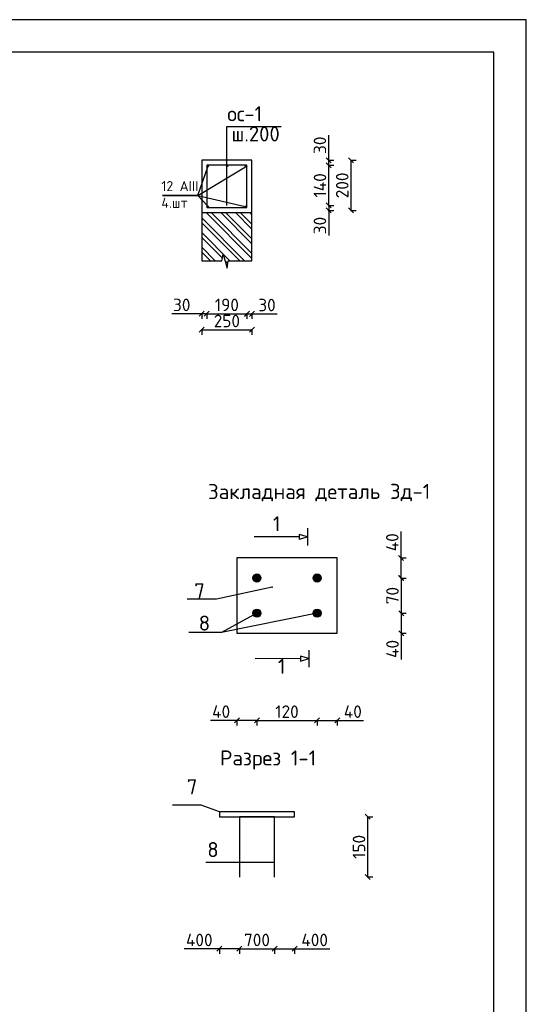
# Model space of a CAD drawing. Header units: millimetres. Extents: x 1527433 to 14789979, y -245576 to 11310.
# Tile 26 of 135: x 1927073 to 1937173, y -55574 to -35958. Entities that reach past the tile are written whole.
import ezdxf

# ---------------------------------------------------------------- set-up
doc = ezdxf.new("R2010")
doc.units = ezdxf.units.MM
doc.styles.get("Standard").update_dxf_attribs({"font": 'isocpeur.ttf', "height": 250})
doc.dimstyles.new('ISO-25', dxfattribs={"dimtxt": 200, "dimasz": 100, "dimexe": 100, "dimexo": 100, "dimgap": 50, "dimtad": 1, "dimdec": 0, "dimtxsty": 'Standard', "dimblk": 'OBLIQUE', "dimcen": 2.5, "dimadec": 0, "dimazin": 0, "dimtfac": 1, "dimtdec": 0, "dimtmove": 0, "dimatfit": 3, "dimfxl": 1.25, "dimarcsym": 0})

# ---------------------------------------------------------------- blocks, each defined once
blk = doc.blocks.new('_Oblique')
at = {"color": 0, "linetype": 'ByBlock', "lineweight": -2}
blk.add_line((-0.5, -0.5), (0.5, 0.5), dxfattribs=at)
blk = doc.blocks.new('*D310')
at = {"color": 0, "linetype": 'Continuous', "lineweight": -2, "transparency": 16777216}
for p, q in [((1933224, -38859), (1933334, -38859)), ((1933224, -39659), (1933334, -39659))]:
    blk.add_line(p, q, dxfattribs=at)
at = {"color": 0, "lineweight": -2, "transparency": 16777216}
blk.add_line((1933234, -39659), (1933234, -38859), dxfattribs=at)
at = {"layer": 'Defpoints', "color": 0, "linetype": 'Continuous', "transparency": 16777216}
for p in [(1931603, -38859), (1933234, -38859), (1931603, -39659)]:
    blk.add_point(p, dxfattribs=at)
at = {"color": 0, "linetype": 'Continuous', "lineweight": -2, "transparency": 16777216, "xscale": 100, "yscale": 100, "zscale": 100}
for p, rotation in [((1933234, -38859), 90), ((1933234, -39659), 270)]:
    blk.add_blockref('_Oblique', p, dxfattribs=dict(at, rotation=rotation))
at = {"color": 0, "linetype": 'Continuous', "transparency": 16777216, "insert": (1933059, -39259), "char_height": 250, "attachment_point": 5, "rotation": 90}
blk.add_mtext('140', dxfattribs=at)
blk = doc.blocks.new('*D311')
at = {"color": 0, "linetype": 'Continuous', "lineweight": -2, "transparency": 16777216}
for p, q in [((1933668, -38759), (1933778, -38759)), ((1933668, -39759), (1933778, -39759))]:
    blk.add_line(p, q, dxfattribs=at)
at = {"color": 0, "lineweight": -2, "transparency": 16777216}
blk.add_line((1933678, -39759), (1933678, -38759), dxfattribs=at)
at = {"layer": 'Defpoints', "color": 0, "linetype": 'Continuous', "transparency": 16777216}
for p in [(1931703, -38759), (1933678, -38759), (1931703, -39759)]:
    blk.add_point(p, dxfattribs=at)
at = {"color": 0, "linetype": 'Continuous', "lineweight": -2, "transparency": 16777216, "xscale": 100, "yscale": 100, "zscale": 100}
for p, rotation in [((1933678, -38759), 90), ((1933678, -39759), 270)]:
    blk.add_blockref('_Oblique', p, dxfattribs=dict(at, rotation=rotation))
at = {"color": 0, "linetype": 'Continuous', "transparency": 16777216, "insert": (1933503, -39259), "char_height": 250, "attachment_point": 5, "rotation": 90}
blk.add_mtext('200', dxfattribs=at)
blk = doc.blocks.new('*D312')
at = {"color": 0, "linetype": 'Continuous', "lineweight": -2, "transparency": 16777216}
for p, q in [((1933223, -39659), (1933333, -39659)), ((1933223, -39759), (1933333, -39759))]:
    blk.add_line(p, q, dxfattribs=at)
at = {"color": 0, "lineweight": -2, "transparency": 16777216}
for p, q in [((1933233, -39659), (1933233, -39759)), ((1933233, -39759), (1933233, -40259))]:
    blk.add_line(p, q, dxfattribs=at)
at = {"layer": 'Defpoints', "color": 0, "linetype": 'Continuous', "transparency": 16777216}
for p in [(1931603, -39659), (1931603, -39759), (1933233, -39759)]:
    blk.add_point(p, dxfattribs=at)
at = {"color": 0, "linetype": 'Continuous', "lineweight": -2, "transparency": 16777216, "xscale": 100, "yscale": 100, "zscale": 100}
for p, rotation in [((1933233, -39659), 90), ((1933233, -39759), 270)]:
    blk.add_blockref('_Oblique', p, dxfattribs=dict(at, rotation=rotation))
at = {"color": 0, "linetype": 'Continuous', "transparency": 16777216, "insert": (1933058, -40059), "char_height": 250, "attachment_point": 5, "rotation": 90}
blk.add_mtext('30', dxfattribs=at)
blk = doc.blocks.new('*D313')
at = {"color": 0, "lineweight": -2, "transparency": 16777216}
for p, q in [((1933233, -38759), (1933233, -38259)), ((1933233, -38859), (1933233, -38759))]:
    blk.add_line(p, q, dxfattribs=at)
at = {"color": 0, "linetype": 'Continuous', "lineweight": -2, "transparency": 16777216}
for p, q in [((1933223, -38759), (1933333, -38759)), ((1933223, -38859), (1933333, -38859))]:
    blk.add_line(p, q, dxfattribs=at)
at = {"layer": 'Defpoints', "color": 0, "linetype": 'Continuous', "transparency": 16777216}
for p in [(1931603, -38759), (1933233, -38759), (1931603, -38859)]:
    blk.add_point(p, dxfattribs=at)
at = {"color": 0, "linetype": 'Continuous', "lineweight": -2, "transparency": 16777216, "xscale": 100, "yscale": 100, "zscale": 100}
for p, rotation in [((1933233, -38759), 90), ((1933233, -38859), 270)]:
    blk.add_blockref('_Oblique', p, dxfattribs=dict(at, rotation=rotation))
at = {"color": 0, "linetype": 'Continuous', "transparency": 16777216, "insert": (1933058, -38459), "char_height": 250, "attachment_point": 5, "rotation": 90}
blk.add_mtext('30', dxfattribs=at)
blk = doc.blocks.new('*D314')
at = {"color": 0, "linetype": 'Continuous', "lineweight": -2, "transparency": 16777216}
for p, q in [((1930703, -42126), (1930703, -42236)), ((1931703, -42126), (1931703, -42236))]:
    blk.add_line(p, q, dxfattribs=at)
at = {"color": 0, "lineweight": -2, "transparency": 16777216}
blk.add_line((1930703, -42136), (1931703, -42136), dxfattribs=at)
at = {"layer": 'Defpoints', "color": 0, "linetype": 'Continuous', "transparency": 16777216}
for p in [(1930703, -40759), (1931703, -40759), (1931703, -42136)]:
    blk.add_point(p, dxfattribs=at)
at = {"color": 0, "linetype": 'Continuous', "lineweight": -2, "transparency": 16777216, "xscale": 100, "yscale": 100, "zscale": 100, "rotation": 180}
blk.add_blockref('_Oblique', (1930703, -42136), dxfattribs=at)
at = {"color": 0, "linetype": 'Continuous', "lineweight": -2, "transparency": 16777216, "xscale": 100, "yscale": 100, "zscale": 100}
blk.add_blockref('_Oblique', (1931703, -42136), dxfattribs=at)
at = {"color": 0, "linetype": 'Continuous', "transparency": 16777216, "insert": (1931203, -41961), "char_height": 250, "attachment_point": 5}
blk.add_mtext('250', dxfattribs=at)
blk = doc.blocks.new('*D315')
at = {"color": 0, "linetype": 'Continuous', "lineweight": -2, "transparency": 16777216}
for p, q in [((1930803, -41805), (1930803, -41915)), ((1931603, -41805), (1931603, -41915))]:
    blk.add_line(p, q, dxfattribs=at)
at = {"color": 0, "lineweight": -2, "transparency": 16777216}
blk.add_line((1930803, -41815), (1931603, -41815), dxfattribs=at)
at = {"layer": 'Defpoints', "color": 0, "linetype": 'Continuous', "transparency": 16777216}
for p in [(1930803, -39659), (1931603, -39659), (1931603, -41815)]:
    blk.add_point(p, dxfattribs=at)
at = {"color": 0, "linetype": 'Continuous', "lineweight": -2, "transparency": 16777216, "xscale": 100, "yscale": 100, "zscale": 100, "rotation": 180}
blk.add_blockref('_Oblique', (1930803, -41815), dxfattribs=at)
at = {"color": 0, "linetype": 'Continuous', "lineweight": -2, "transparency": 16777216, "xscale": 100, "yscale": 100, "zscale": 100}
blk.add_blockref('_Oblique', (1931603, -41815), dxfattribs=at)
at = {"color": 0, "linetype": 'Continuous', "transparency": 16777216, "insert": (1931203, -41640), "char_height": 250, "attachment_point": 5}
blk.add_mtext('190', dxfattribs=at)
blk = doc.blocks.new('*D316')
at = {"color": 0, "linetype": 'Continuous', "lineweight": -2, "transparency": 16777216}
for p, q in [((1931603, -41808), (1931603, -41918)), ((1931703, -41808), (1931703, -41918))]:
    blk.add_line(p, q, dxfattribs=at)
at = {"color": 0, "lineweight": -2, "transparency": 16777216}
for p, q in [((1931603, -41818), (1931703, -41818)), ((1931703, -41818), (1932203, -41818))]:
    blk.add_line(p, q, dxfattribs=at)
at = {"layer": 'Defpoints', "color": 0, "linetype": 'Continuous', "transparency": 16777216}
for p in [(1931603, -40759), (1931703, -40759), (1931703, -41818)]:
    blk.add_point(p, dxfattribs=at)
at = {"color": 0, "linetype": 'Continuous', "lineweight": -2, "transparency": 16777216, "xscale": 100, "yscale": 100, "zscale": 100, "rotation": 180}
blk.add_blockref('_Oblique', (1931603, -41818), dxfattribs=at)
at = {"color": 0, "linetype": 'Continuous', "lineweight": -2, "transparency": 16777216, "xscale": 100, "yscale": 100, "zscale": 100}
blk.add_blockref('_Oblique', (1931703, -41818), dxfattribs=at)
at = {"color": 0, "linetype": 'Continuous', "transparency": 16777216, "insert": (1932003, -41643), "char_height": 250, "attachment_point": 5}
blk.add_mtext('30', dxfattribs=at)
blk = doc.blocks.new('*D317')
at = {"color": 0, "lineweight": -2, "transparency": 16777216}
for p, q in [((1930703, -41815), (1930103, -41815)), ((1930802, -41815), (1930703, -41815)), ((1930802, -41815), (1930902, -41815))]:
    blk.add_line(p, q, dxfattribs=at)
at = {"color": 0, "linetype": 'Continuous', "lineweight": -2, "transparency": 16777216}
for p, q in [((1930703, -41805), (1930703, -41915)), ((1930802, -41805), (1930802, -41915))]:
    blk.add_line(p, q, dxfattribs=at)
at = {"layer": 'Defpoints', "color": 0, "linetype": 'Continuous', "transparency": 16777216}
for p in [(1930703, -40759), (1930802, -40759), (1930703, -41815)]:
    blk.add_point(p, dxfattribs=at)
at = {"color": 0, "linetype": 'Continuous', "lineweight": -2, "transparency": 16777216, "xscale": 100, "yscale": 100, "zscale": 100}
blk.add_blockref('_Oblique', (1930703, -41815), dxfattribs=at)
at = {"color": 0, "linetype": 'Continuous', "lineweight": -2, "transparency": 16777216, "xscale": 100, "yscale": 100, "zscale": 100, "rotation": 180}
blk.add_blockref('_Oblique', (1930802, -41815), dxfattribs=at)
at = {"color": 0, "linetype": 'Continuous', "transparency": 16777216, "insert": (1930303, -41640), "char_height": 250, "attachment_point": 5}
blk.add_mtext('30', dxfattribs=at)
blk = doc.blocks.new('*D318')
at = {"color": 0, "lineweight": -2, "transparency": 16777216}
for p, q in [((1934676, -46682), (1934676, -46157)), ((1934676, -47082), (1934676, -46682))]:
    blk.add_line(p, q, dxfattribs=at)
at = {"color": 0, "linetype": 'Continuous', "lineweight": -2, "transparency": 16777216}
for p, q in [((1934666, -46682), (1934776, -46682)), ((1934666, -47082), (1934776, -47082))]:
    blk.add_line(p, q, dxfattribs=at)
at = {"layer": 'Defpoints', "color": 0, "linetype": 'Continuous', "transparency": 16777216}
for p in [(1933002, -46682), (1934676, -46682), (1933002, -47082)]:
    blk.add_point(p, dxfattribs=at)
at = {"color": 0, "linetype": 'Continuous', "lineweight": -2, "transparency": 16777216, "xscale": 100, "yscale": 100, "zscale": 100}
for p, rotation in [((1934676, -46682), 90), ((1934676, -47082), 270)]:
    blk.add_blockref('_Oblique', p, dxfattribs=dict(at, rotation=rotation))
at = {"color": 0, "linetype": 'Continuous', "transparency": 16777216, "insert": (1934501, -46369), "char_height": 250, "attachment_point": 5, "rotation": 90}
blk.add_mtext('40', dxfattribs=at)
blk = doc.blocks.new('*D319')
at = {"color": 0, "linetype": 'Continuous', "lineweight": -2, "transparency": 16777216}
for p, q in [((1934670, -47782), (1934780, -47782)), ((1934670, -48182), (1934780, -48182))]:
    blk.add_line(p, q, dxfattribs=at)
at = {"color": 0, "lineweight": -2, "transparency": 16777216}
for p, q in [((1934680, -47782), (1934680, -48182)), ((1934680, -48182), (1934680, -48707))]:
    blk.add_line(p, q, dxfattribs=at)
at = {"layer": 'Defpoints', "color": 0, "linetype": 'Continuous', "transparency": 16777216}
for p in [(1933002, -47782), (1933002, -48182), (1934680, -48182)]:
    blk.add_point(p, dxfattribs=at)
at = {"color": 0, "linetype": 'Continuous', "lineweight": -2, "transparency": 16777216, "xscale": 100, "yscale": 100, "zscale": 100}
for p, rotation in [((1934680, -47782), 90), ((1934680, -48182), 270)]:
    blk.add_blockref('_Oblique', p, dxfattribs=dict(at, rotation=rotation))
at = {"color": 0, "linetype": 'Continuous', "transparency": 16777216, "insert": (1934505, -48494), "char_height": 250, "attachment_point": 5, "rotation": 90}
blk.add_mtext('40', dxfattribs=at)
blk = doc.blocks.new('*D320')
at = {"color": 0, "linetype": 'Continuous', "lineweight": -2, "transparency": 16777216}
for p, q in [((1934670, -47082), (1934780, -47082)), ((1934670, -47782), (1934780, -47782))]:
    blk.add_line(p, q, dxfattribs=at)
at = {"color": 0, "lineweight": -2, "transparency": 16777216}
blk.add_line((1934680, -47082), (1934680, -47782), dxfattribs=at)
at = {"layer": 'Defpoints', "color": 0, "linetype": 'Continuous', "transparency": 16777216}
for p in [(1933002, -47082), (1933002, -47782), (1934680, -47782)]:
    blk.add_point(p, dxfattribs=at)
at = {"color": 0, "linetype": 'Continuous', "lineweight": -2, "transparency": 16777216, "xscale": 100, "yscale": 100, "zscale": 100}
for p, rotation in [((1934680, -47082), 90), ((1934680, -47782), 270)]:
    blk.add_blockref('_Oblique', p, dxfattribs=dict(at, rotation=rotation))
at = {"color": 0, "linetype": 'Continuous', "transparency": 16777216, "insert": (1934505, -47432), "char_height": 250, "attachment_point": 5, "rotation": 90}
blk.add_mtext('70', dxfattribs=at)
blk = doc.blocks.new('*D321')
at = {"color": 0, "linetype": 'Continuous', "lineweight": -2, "transparency": 16777216}
for p, q in [((1933002, -49909), (1933002, -50019)), ((1933402, -49909), (1933402, -50019))]:
    blk.add_line(p, q, dxfattribs=at)
at = {"color": 0, "lineweight": -2, "transparency": 16777216}
for p, q in [((1933002, -49919), (1933402, -49919)), ((1933402, -49919), (1933927, -49919))]:
    blk.add_line(p, q, dxfattribs=at)
at = {"layer": 'Defpoints', "color": 0, "linetype": 'Continuous', "transparency": 16777216}
for p in [(1933002, -47782), (1933402, -47782), (1933402, -49919)]:
    blk.add_point(p, dxfattribs=at)
at = {"color": 0, "linetype": 'Continuous', "lineweight": -2, "transparency": 16777216, "xscale": 100, "yscale": 100, "zscale": 100, "rotation": 180}
blk.add_blockref('_Oblique', (1933002, -49919), dxfattribs=at)
at = {"color": 0, "linetype": 'Continuous', "lineweight": -2, "transparency": 16777216, "xscale": 100, "yscale": 100, "zscale": 100}
blk.add_blockref('_Oblique', (1933402, -49919), dxfattribs=at)
at = {"color": 0, "linetype": 'Continuous', "transparency": 16777216, "insert": (1933714, -49744), "char_height": 250, "attachment_point": 5}
blk.add_mtext('40', dxfattribs=at)
blk = doc.blocks.new('*D322')
at = {"color": 0, "linetype": 'Continuous', "lineweight": -2, "transparency": 16777216}
for p, q in [((1931802, -49909), (1931802, -50019)), ((1933002, -49909), (1933002, -50019))]:
    blk.add_line(p, q, dxfattribs=at)
at = {"color": 0, "lineweight": -2, "transparency": 16777216}
blk.add_line((1931802, -49919), (1933002, -49919), dxfattribs=at)
at = {"layer": 'Defpoints', "color": 0, "linetype": 'Continuous', "transparency": 16777216}
for p in [(1931802, -47782), (1933002, -47782), (1933002, -49919)]:
    blk.add_point(p, dxfattribs=at)
at = {"color": 0, "linetype": 'Continuous', "lineweight": -2, "transparency": 16777216, "xscale": 100, "yscale": 100, "zscale": 100, "rotation": 180}
blk.add_blockref('_Oblique', (1931802, -49919), dxfattribs=at)
at = {"color": 0, "linetype": 'Continuous', "lineweight": -2, "transparency": 16777216, "xscale": 100, "yscale": 100, "zscale": 100}
blk.add_blockref('_Oblique', (1933002, -49919), dxfattribs=at)
at = {"color": 0, "linetype": 'Continuous', "transparency": 16777216, "insert": (1932402, -49744), "char_height": 250, "attachment_point": 5}
blk.add_mtext('120', dxfattribs=at)
blk = doc.blocks.new('*D323')
at = {"color": 0, "lineweight": -2, "transparency": 16777216}
for p, q in [((1931402, -49919), (1930877, -49919)), ((1931802, -49919), (1931402, -49919))]:
    blk.add_line(p, q, dxfattribs=at)
at = {"color": 0, "linetype": 'Continuous', "lineweight": -2, "transparency": 16777216}
for p, q in [((1931402, -49909), (1931402, -50019)), ((1931802, -49909), (1931802, -50019))]:
    blk.add_line(p, q, dxfattribs=at)
at = {"layer": 'Defpoints', "color": 0, "linetype": 'Continuous', "transparency": 16777216}
for p in [(1931402, -47782), (1931802, -47782), (1931402, -49919)]:
    blk.add_point(p, dxfattribs=at)
at = {"color": 0, "linetype": 'Continuous', "lineweight": -2, "transparency": 16777216, "xscale": 100, "yscale": 100, "zscale": 100, "rotation": 180}
blk.add_blockref('_Oblique', (1931402, -49919), dxfattribs=at)
at = {"color": 0, "linetype": 'Continuous', "lineweight": -2, "transparency": 16777216, "xscale": 100, "yscale": 100, "zscale": 100}
blk.add_blockref('_Oblique', (1931802, -49919), dxfattribs=at)
at = {"color": 0, "linetype": 'Continuous', "transparency": 16777216, "insert": (1931089, -49744), "char_height": 250, "attachment_point": 5}
blk.add_mtext('40', dxfattribs=at)
blk = doc.blocks.new('*D324')
at = {"color": 0, "linetype": 'Continuous', "lineweight": -2, "transparency": 16777216}
for p, q in [((1934002, -51838), (1934112, -51838)), ((1934002, -53038), (1934112, -53038))]:
    blk.add_line(p, q, dxfattribs=at)
at = {"color": 0, "lineweight": -2, "transparency": 16777216}
blk.add_line((1934012, -53038), (1934012, -51838), dxfattribs=at)
at = {"layer": 'Defpoints', "color": 0, "linetype": 'Continuous', "transparency": 16777216}
for p in [(1932153, -51838), (1934012, -51838), (1932153, -53038)]:
    blk.add_point(p, dxfattribs=at)
at = {"color": 0, "linetype": 'Continuous', "lineweight": -2, "transparency": 16777216, "xscale": 100, "yscale": 100, "zscale": 100}
for p, rotation in [((1934012, -51838), 90), ((1934012, -53038), 270)]:
    blk.add_blockref('_Oblique', p, dxfattribs=dict(at, rotation=rotation))
at = {"color": 0, "linetype": 'Continuous', "transparency": 16777216, "insert": (1933837, -52438), "char_height": 250, "attachment_point": 5, "rotation": 90}
blk.add_mtext('150', dxfattribs=at)
blk = doc.blocks.new('*D325')
at = {"color": 0, "linetype": 'Continuous', "lineweight": -2, "transparency": 16777216}
for p, q in [((1932153, -54457), (1932153, -54567)), ((1932553, -54457), (1932553, -54567))]:
    blk.add_line(p, q, dxfattribs=at)
at = {"color": 0, "lineweight": -2, "transparency": 16777216}
for p, q in [((1932153, -54467), (1932553, -54467)), ((1932553, -54467), (1933253, -54467))]:
    blk.add_line(p, q, dxfattribs=at)
at = {"layer": 'Defpoints', "color": 0, "linetype": 'Continuous', "transparency": 16777216}
for p in [(1932153, -51838), (1932553, -51838), (1932553, -54467)]:
    blk.add_point(p, dxfattribs=at)
at = {"color": 0, "linetype": 'Continuous', "lineweight": -2, "transparency": 16777216, "xscale": 100, "yscale": 100, "zscale": 100, "rotation": 180}
blk.add_blockref('_Oblique', (1932153, -54467), dxfattribs=at)
at = {"color": 0, "linetype": 'Continuous', "lineweight": -2, "transparency": 16777216, "xscale": 100, "yscale": 100, "zscale": 100}
blk.add_blockref('_Oblique', (1932553, -54467), dxfattribs=at)
at = {"color": 0, "linetype": 'Continuous', "transparency": 16777216, "insert": (1932953, -54292), "char_height": 250, "attachment_point": 5}
blk.add_mtext('400', dxfattribs=at)
blk = doc.blocks.new('*D326')
at = {"color": 0, "linetype": 'Continuous', "lineweight": -2, "transparency": 16777216}
for p, q in [((1931453, -54457), (1931453, -54567)), ((1932153, -54457), (1932153, -54567))]:
    blk.add_line(p, q, dxfattribs=at)
at = {"color": 0, "lineweight": -2, "transparency": 16777216}
blk.add_line((1931453, -54467), (1932153, -54467), dxfattribs=at)
at = {"layer": 'Defpoints', "color": 0, "linetype": 'Continuous', "transparency": 16777216}
for p in [(1931453, -51838), (1932153, -51838), (1932153, -54467)]:
    blk.add_point(p, dxfattribs=at)
at = {"color": 0, "linetype": 'Continuous', "lineweight": -2, "transparency": 16777216, "xscale": 100, "yscale": 100, "zscale": 100, "rotation": 180}
blk.add_blockref('_Oblique', (1931453, -54467), dxfattribs=at)
at = {"color": 0, "linetype": 'Continuous', "lineweight": -2, "transparency": 16777216, "xscale": 100, "yscale": 100, "zscale": 100}
blk.add_blockref('_Oblique', (1932153, -54467), dxfattribs=at)
at = {"color": 0, "linetype": 'Continuous', "transparency": 16777216, "insert": (1931803, -54292), "char_height": 250, "attachment_point": 5}
blk.add_mtext('700', dxfattribs=at)
blk = doc.blocks.new('*D327')
at = {"color": 0, "lineweight": -2, "transparency": 16777216}
for p, q in [((1931053, -54467), (1930353, -54467)), ((1931453, -54467), (1931053, -54467))]:
    blk.add_line(p, q, dxfattribs=at)
at = {"color": 0, "linetype": 'Continuous', "lineweight": -2, "transparency": 16777216}
for p, q in [((1931053, -54457), (1931053, -54567)), ((1931453, -54457), (1931453, -54567))]:
    blk.add_line(p, q, dxfattribs=at)
at = {"layer": 'Defpoints', "color": 0, "linetype": 'Continuous', "transparency": 16777216}
for p in [(1931053, -51838), (1931453, -51838), (1931053, -54467)]:
    blk.add_point(p, dxfattribs=at)
at = {"color": 0, "linetype": 'Continuous', "lineweight": -2, "transparency": 16777216, "xscale": 100, "yscale": 100, "zscale": 100, "rotation": 180}
blk.add_blockref('_Oblique', (1931053, -54467), dxfattribs=at)
at = {"color": 0, "linetype": 'Continuous', "lineweight": -2, "transparency": 16777216, "xscale": 100, "yscale": 100, "zscale": 100}
blk.add_blockref('_Oblique', (1931453, -54467), dxfattribs=at)
at = {"color": 0, "linetype": 'Continuous', "transparency": 16777216, "insert": (1930653, -54292), "char_height": 250, "attachment_point": 5}
blk.add_mtext('400', dxfattribs=at)

msp = doc.modelspace()

# ---------------------------------------------------------------- hatches: boundary and pattern name
at = {"linetype": 'Continuous'}
h = msp.add_hatch(dxfattribs=at)
h.set_pattern_fill('ANSI32', color=0, scale=550, angle=90)
h.set_pattern_definition([(135, (1844033.64, -755750.89), (-145.840774, -145.840774), []), (135, (1844033.64, -755653.66), (-145.840774, -145.840774), [])])
h.paths.add_polyline_path([(1931130.632, -40631.997), (1931210.048, -40909.181), (1931228.372, -40759.135), (1931703.167, -40759.135), (1931703.167, -39799.135), (1930703.167, -39799.135), (1930703.167, -40759.135), (1931103.167, -40759.135)])
h = msp.add_hatch(color=0, dxfattribs=at)
h.dxf.hatch_style = 1
h.set_gradient(color1=(255, 255, 255), tint=1)
h.paths.add_polyline_path([(1931882.615, -47081.946, 1), (1931721.259, -47081.946, 1)])
h = msp.add_hatch(color=0, dxfattribs=at)
h.dxf.hatch_style = 1
h.set_gradient(color1=(255, 255, 255), tint=1)
h.paths.add_polyline_path([(1933082.615, -47081.946, 1), (1932921.259, -47081.946, 1)])
h = msp.add_hatch(color=0, dxfattribs=at)
h.dxf.hatch_style = 1
h.set_gradient(color1=(255, 255, 255), tint=1)
h.paths.add_polyline_path([(1931882.615, -47781.946, 1), (1931721.259, -47781.946, 1)])
h = msp.add_hatch(color=0, dxfattribs=at)
h.dxf.hatch_style = 1
h.set_gradient(color1=(255, 255, 255), tint=1)
h.paths.add_polyline_path([(1933082.615, -47781.946, 1), (1932921.259, -47781.946, 1)])

# ---------------------------------------------------------------- linework, layer by layer
at = {"color": 0, "lineweight": 25}
msp.add_lwpolyline([(1895172.606, -65657.762), (1937172.606, -65657.762), (1937172.606, -35957.762), (1895172.606, -35957.762)], close=True, dxfattribs=at)
msp.add_lwpolyline([(1897172.606, -65007.762), (1936522.606, -65007.762), (1936522.606, -36607.762), (1897172.606, -36607.762)], dxfattribs=at)
at = {"color": 0, "linetype": 'Continuous'}
for points in [[(1931203.167, -39659.135), (1931203.167, -38083.962)], [(1931203.167, -38083.962), (1932287.463, -38083.962)], [(1931228.372, -40759.135), (1931703.167, -40759.135), (1931703.167, -38759.135), (1930703.167, -38759.135), (1930703.167, -40759.135), (1931103.167, -40759.135)], [(1931179.252, -38835.143), (1931226.42, -38884.028)], [(1930613.285, -39461.453), (1929922.289, -39461.453)], [(1931103.167, -40759.135), (1931130.632, -40631.997), (1931210.048, -40909.181), (1931228.372, -40759.135)], [(1932811.603, -46088.501), (1932811.629, -46432.004)], [(1932646.544, -46260.265), (1931746.546, -46261.921)], [(1932105.171, -47264.083), (1930996.528, -47503.079), (1930414.043, -47503.079)], [(1931801.937, -47781.946), (1931098.522, -48165.375), (1930444.922, -48165.375)], [(1932835.22, -48516.104), (1932835.246, -48859.607)], [(1932670.161, -48687.868), (1931770.163, -48689.524)], [(1931052.977, -51738.32), (1930693.17, -51609.958), (1930119.8, -51609.958)], [(1932152.977, -53038.32), (1932152.977, -51838.32), (1931452.977, -51838.32), (1931452.977, -53038.32)], [(1932152.977, -52751.375), (1930781.444, -52751.375)]]:
    msp.add_lwpolyline(points, dxfattribs=at)
for points in [[(1931703.167, -39799.135), (1931703.167, -38759.135), (1930703.167, -38759.135), (1930703.167, -39799.135)], [(1931603.167, -39699.135), (1931603.167, -38859.135), (1930803.167, -38859.135), (1930803.167, -39699.135)], [(1932811.616, -46260.253), (1932646.541, -46212.612), (1932646.548, -46307.919)], [(1931401.937, -48181.946), (1933401.937, -48181.946), (1933401.937, -46681.946), (1931401.937, -46681.946)], [(1932835.233, -48687.856), (1932670.158, -48640.215), (1932670.165, -48735.522)], [(1931052.977, -51838.32), (1932552.977, -51838.32), (1932552.977, -51738.32), (1931052.977, -51738.32)]]:
    msp.add_lwpolyline(points, close=True, dxfattribs=at)
for points in [[(1929922.289, -39461.453), (1930623.157, -39461.453), (1931575.109, -38886.546)], [(1930623.157, -39461.453), (1930824.781, -38888.086)], [(1930621.374, -39461.453), (1930818.675, -39668.418)], [(1930621.374, -39461.453), (1931569.365, -39679.794)], [(1933001.937, -47781.946), (1931098.522, -48165.375)]]:
    msp.add_lwpolyline(points)
for centre in [(1930818.675, -38874.441), (1931583.882, -38874.441), (1930818.675, -39683.367), (1931583.882, -39683.367)]:
    msp.add_circle(centre, 14.95)
for centre in [(1931801.937, -47081.946), (1933001.937, -47081.946), (1931801.937, -47781.946), (1933001.937, -47781.946)]:
    msp.add_circle(centre, 80.678, dxfattribs=at)
at = {"lineweight": 30}
msp.add_circle((1932105.171, -47264.083), 5.347, dxfattribs=at)

# ---------------------------------------------------------------- texts
at = {"color": 0, "linetype": 'Continuous', "attachment_point": 1}
for s, insert, char_height in [('{\\H10x;ос-1}', (1931210.299, -37681.494), 30), ('{\\H10x;ш.200}', (1931292.777, -38083.962), 30), ('12 АIII\\P4.шт', (1929897.07, -39173.032), 200), ('{\\H10x;Разрез 1-1}', (1931065.915, -50516.562), 30), ('{\\H10x;7}', (1930403.47, -51090.142), 30), ('{\\H10x;8}', (1930812.981, -52341.856), 30)]:
    msp.add_mtext(s, dxfattribs=dict(at, insert=insert, char_height=char_height))
at = {"color": 0, "linetype": 'Continuous', "char_height": 30, "attachment_point": 1, "rotation": 0.0527085}
for s, insert in [('{\\H10x;Закладная деталь 3д-1}', (1930828.315, -45208.965)), ('{\\H10x;1}', (1932121.435, -45849.221)), ('{\\H10x;7}', (1930553.245, -47187.703)), ('{\\H10x;8}', (1930642.715, -47830.113)), ('{\\H10x;1}', (1932220.162, -48688.696))]:
    msp.add_mtext(s, dxfattribs=dict(at, insert=insert))

# ---------------------------------------------------------------- dimensions: what is measured, and where the dimension line sits
at = {"color": 0, "linetype": 'Continuous'}
for p1, p2, distance, text, picture, middle in [((1931603.167, -38859.135), (1931603.167, -38759.135), -1629.529, '30', '*D313', (1933057.696, -38459.135)), ((1931603.167, -39659.135), (1931603.167, -38859.135), -1630.363, '140', '*D310', (1933058.53, -39259.135)), ((1931703.167, -39759.135), (1931703.167, -38759.135), -1974.719, '200', '*D311', (1933502.886, -39259.135)), ((1931603.167, -39659.135), (1931603.167, -39759.135), 1629.69, '30', '*D312', (1933057.857, -40059.135)), ((1930803.167, -39659.135), (1931603.167, -39659.135), -2155.738, '190', '*D315', (1931203.167, -41639.873)), ((1930802.222, -40759.135), (1930703.167, -40759.135), 1055.738, '30', '*D317', (1930303.167, -41639.873)), ((1931603.167, -40759.135), (1931703.167, -40759.135), -1058.396, '30', '*D316', (1932003.167, -41642.531)), ((1933001.937, -47081.946), (1933001.937, -46681.946), -1674.497, '40', '*D318', (1934501.434, -46369.446)), ((1933001.937, -47081.946), (1933001.937, -47781.946), 1678.064, '70', '*D320', (1934505.001, -47431.946)), ((1931801.937, -47781.946), (1931401.937, -47781.946), 2137.445, '40', '*D323', (1931089.437, -49744.391)), ((1931801.937, -47781.946), (1933001.937, -47781.946), -2137.445, '120', '*D322', (1932401.937, -49744.391)), ((1933001.937, -47781.946), (1933401.937, -47781.946), -2137.445, '40', '*D321', (1933714.437, -49744.391)), ((1933001.937, -47781.946), (1933001.937, -48181.946), 1678.064, '40', '*D319', (1934505.001, -48494.446)), ((1932152.977, -53038.32), (1932152.977, -51838.32), -1859.24, '150', '*D324', (1933837.217, -52438.32))]:
    dim = msp.add_aligned_dim(p1=p1, p2=p2, distance=distance, text=text, dimstyle='ISO-25', override={"dimfxl": 10, "dimfxlon": 1, "dimarcsym": 1}, dxfattribs=at)
    dim.commit()
    dim.dimension.update_dxf_attribs({"geometry": picture, "text_midpoint": middle})
dim = msp.add_linear_dim(base=(1931703.167, -42135.711), p1=(1930703.167, -40759.135), p2=(1931703.167, -40759.135), angle=0, text='250', dimstyle='ISO-25', override={"dimfxl": 10, "dimfxlon": 1, "dimarcsym": 1}, dxfattribs=at)
dim.commit()
dim.dimension.update_dxf_attribs({"geometry": '*D314', "text_midpoint": (1931203.167, -42135.711), "dimtype": 161})
for p1, p2, distance, picture, middle in [((1931452.977, -51838.32), (1931052.977, -51838.32), 2628.236, '*D327', (1930652.977, -54291.556)), ((1931452.977, -51838.32), (1932152.977, -51838.32), -2628.236, '*D326', (1931802.977, -54291.556)), ((1932152.977, -51838.32), (1932552.977, -51838.32), -2628.236, '*D325', (1932952.977, -54291.556))]:
    dim = msp.add_aligned_dim(p1=p1, p2=p2, distance=distance, dimstyle='ISO-25', override={"dimfxl": 10, "dimfxlon": 1, "dimarcsym": 1}, dxfattribs=at)
    dim.commit()
    dim.dimension.update_dxf_attribs({"geometry": picture, "text_midpoint": middle})

doc.saveas('drawing.dxf')
